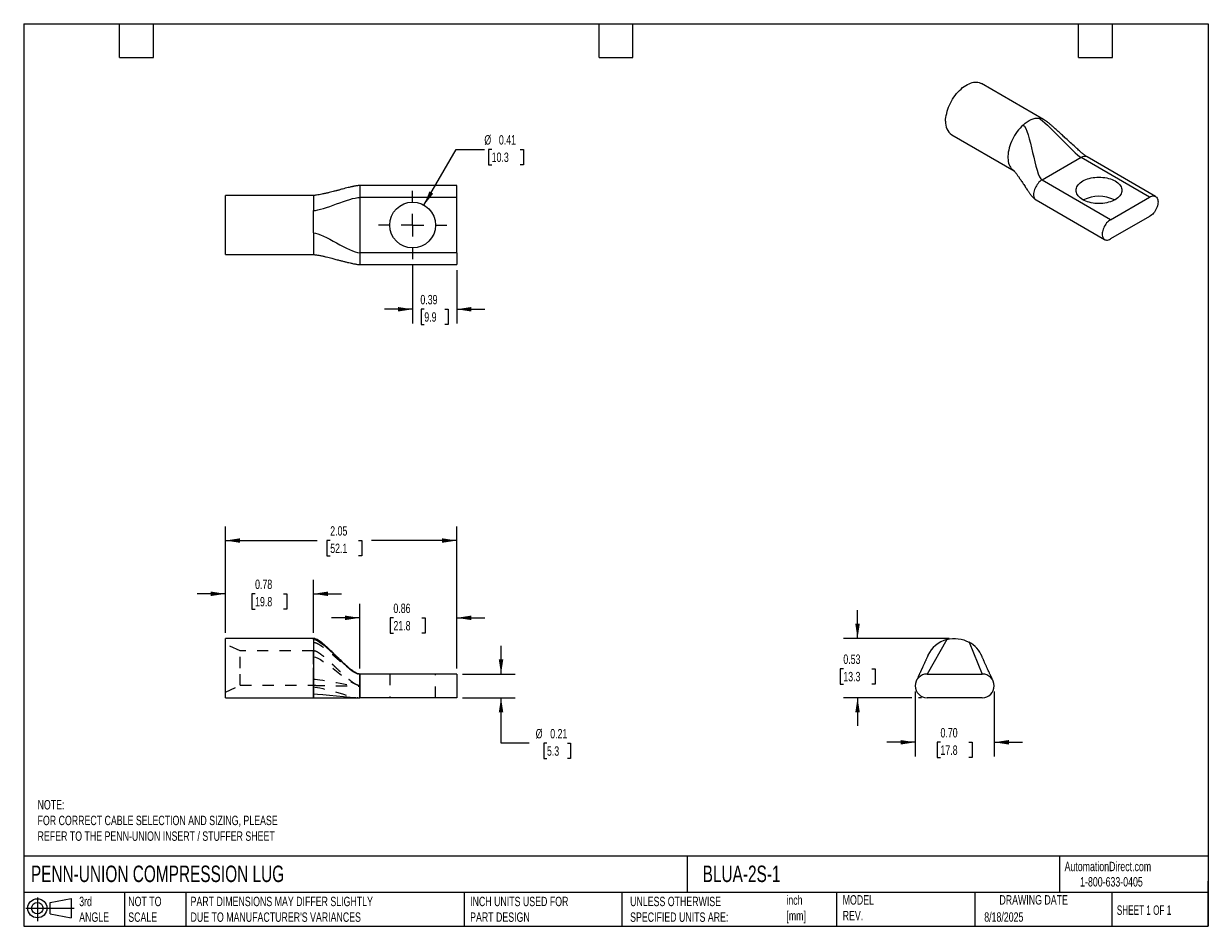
# Model space of a CAD drawing. Header units: inches. Extents: x 0.2 to 10.8, y 0.2 to 8.2.
import ezdxf

# ---------------------------------------------------------------- set-up
doc = ezdxf.new("R2010")
doc.units = ezdxf.units.IN
doc.header["$MEASUREMENT"] = 0
for name, pattern in [('SLD-Center', [0.75, 0.6, -0.05, 0.05, -0.05]), ('SLD-Dashed', [0.075, 0.05, -0.025]), ('SLD-Solid', [0])]:
    doc.linetypes.add(name, pattern=pattern)
for name, color, linetype in [('CENTER', 40, 'SLD-Center'), ('HIDDEN', 102, 'SLD-Dashed'), ('SLD-DEFPOINTS', 7, 'Continuous')]:
    doc.layers.add(name, color=color, linetype=linetype)
doc.layers.add('DIMENSIONS', color=140, linetype='SLD-Solid', lineweight=25)
doc.layers.add('TEXT', color=140, linetype='SLD-Solid', lineweight=25)
doc.styles.add('SLDTEXTSTYLE0', font='TXT', dxfattribs={"width": 0.7})
doc.styles.add('SLDTEXTSTYLE1', font='TXT', dxfattribs={"width": 0.65})
doc.dimstyles.new('SLDDIMSTYLE0', dxfattribs={"dimtxt": 0.084961, "dimasz": 0.13, "dimexe": 0, "dimexo": 0.0625, "dimgap": 0.02124, "dimtad": 0, "dimtih": 1, "dimtoh": 1, "dimrnd": 1e-09, "dimdsep": 46, "dimtxsty": 'SLDTEXTSTYLE0', "dimsah": 1, "dimcen": 0.09, "dimadec": 0, "dimazin": 2, "dimtfac": 1, "dimtmove": 0, "dimatfit": 0, "dimfxl": 0, "dimfrac": 2, "dimtolj": 1, "dimtzin": 12, "dimarcsym": 0})
doc.dimstyles.new('SLDDIMSTYLE1', dxfattribs={"dimtxt": 0.084961, "dimasz": 0.13, "dimexe": 0, "dimexo": 0.0625, "dimgap": 0.02124, "dimtad": 0, "dimtih": 1, "dimtoh": 1, "dimrnd": 1e-09, "dimzin": 12, "dimdsep": 46, "dimtxsty": 'SLDTEXTSTYLE0', "dimsah": 1, "dimcen": 0.09, "dimadec": 0, "dimazin": 3, "dimtfac": 1, "dimtofl": 0, "dimtmove": 0, "dimatfit": 3, "dimfxl": 0, "dimfrac": 2, "dimtolj": 1, "dimtzin": 12, "dimarcsym": 0})
doc.dimstyles.new('SLDDIMSTYLE2', dxfattribs={"dimtxt": 0.084961, "dimasz": 0.13, "dimexe": 0, "dimexo": 0.0625, "dimgap": 0.02124, "dimtad": 0, "dimtih": 1, "dimtoh": 1, "dimrnd": 1e-09, "dimzin": 0, "dimdsep": 46, "dimtxsty": 'SLDTEXTSTYLE0', "dimsah": 1, "dimcen": 0.09, "dimadec": 0, "dimazin": 0, "dimtfac": 1, "dimtmove": 0, "dimatfit": 0, "dimfxl": 0, "dimfrac": 2, "dimtolj": 1, "dimtzin": 12, "dimarcsym": 0})
doc.dimstyles.new('SLDDIMSTYLE3', dxfattribs={"dimtxt": 0.084961, "dimasz": 0.13, "dimexe": 0, "dimexo": 0.0625, "dimgap": 0.02124, "dimtad": 0, "dimtih": 1, "dimtoh": 1, "dimrnd": 1e-09, "dimdsep": 46, "dimtxsty": 'SLDTEXTSTYLE0', "dimsah": 1, "dimcen": 0, "dimadec": 0, "dimazin": 2, "dimtfac": 1, "dimtofl": 0, "dimtmove": 0, "dimatfit": 3, "dimfxl": 0, "dimfrac": 2, "dimtolj": 1, "dimtzin": 12, "dimarcsym": 0})

# ---------------------------------------------------------------- blocks, each defined once
blk = doc.blocks.new('Block11')
at = {"color": 7, "linetype": 'SLD-Solid', "lineweight": 18}
for p, q in [((0, 0.113), (0.428, 0.113)), ((0.102, 0.209), (0.102, 0)), ((0.216, 0.164), (0.401, 0.198)), ((0.216, 0.063), (0.216, 0.164)), ((0.401, 0.198), (0.401, 0.029)), ((0.216, 0.063), (0.401, 0.029))]:
    blk.add_line(p, q, dxfattribs=at)
for radius in [0.0846, 0.0506]:
    blk.add_circle((0.102, 0.113), radius, dxfattribs=at)
blk = doc.blocks.new('Block12')
at = {"layer": 'SLD-DEFPOINTS'}
blk.add_blockref('Block11', (0, 0), dxfattribs=at)
blk = doc.blocks.new('_D')
at = {"layer": 'DIMENSIONS'}
for p, q in [((2.038, 2.851), (2.038, 3.322)), ((2.818, 2.851), (2.818, 3.322)), ((2.038, 3.197), (1.788, 3.197)), ((2.301, 3.197), (2.273, 3.197)), ((2.273, 3.197), (2.273, 3.062)), ((2.554, 3.197), (2.582, 3.197)), ((2.582, 3.197), (2.582, 3.062)), ((2.818, 3.197), (3.068, 3.197)), ((2.273, 3.062), (2.301, 3.062)), ((2.582, 3.062), (2.554, 3.062))]:
    blk.add_line(p, q, dxfattribs=at)
for points in [[(2.038, 3.197), (1.908, 3.217), (1.908, 3.177)], [(2.818, 3.197), (2.948, 3.177), (2.948, 3.217)]]:
    blk.add_solid(points, dxfattribs=at)
at = {"layer": 'DIMENSIONS', "char_height": 0.0833, "attachment_point": 1, "style": 'SLDTEXTSTYLE0'}
for s, insert in [('0.78', (2.301, 3.323)), ('19.8', (2.301, 3.169))]:
    blk.add_mtext(s, dxfattribs=dict(at, insert=insert))
blk = doc.blocks.new('_D_1')
at = {"layer": 'DIMENSIONS'}
for p, q in [((3.228, 2.536), (3.228, 3.109)), ((4.088, 2.536), (4.088, 3.109)), ((3.228, 2.984), (2.978, 2.984)), ((3.527, 2.984), (3.499, 2.984)), ((3.499, 2.984), (3.499, 2.849)), ((3.78, 2.984), (3.808, 2.984)), ((3.808, 2.984), (3.808, 2.849)), ((4.088, 2.984), (4.338, 2.984)), ((3.499, 2.849), (3.527, 2.849)), ((3.808, 2.849), (3.78, 2.849))]:
    blk.add_line(p, q, dxfattribs=at)
for points in [[(3.228, 2.984), (3.098, 3.004), (3.098, 2.964)], [(4.088, 2.984), (4.218, 2.964), (4.218, 3.004)]]:
    blk.add_solid(points, dxfattribs=at)
at = {"layer": 'DIMENSIONS', "char_height": 0.0833, "attachment_point": 1, "style": 'SLDTEXTSTYLE0'}
for s, insert in [('0.86', (3.527, 3.11)), ('21.8', (3.527, 2.956))]:
    blk.add_mtext(s, dxfattribs=dict(at, insert=insert))
blk = doc.blocks.new('_D_2')
at = {"layer": 'DIMENSIONS'}
for p, q in [((4.481, 2.486), (4.481, 2.736)), ((4.138, 2.486), (4.606, 2.486)), ((4.138, 2.276), (4.606, 2.276)), ((4.481, 1.872), (4.481, 2.276)), ((4.731, 1.872), (4.481, 1.872)), ((4.888, 1.872), (4.859, 1.872)), ((4.859, 1.872), (4.859, 1.737)), ((5.07, 1.872), (5.098, 1.872)), ((5.098, 1.872), (5.098, 1.737)), ((4.859, 1.737), (4.888, 1.737)), ((5.098, 1.737), (5.07, 1.737))]:
    blk.add_line(p, q, dxfattribs=at)
for points in [[(4.481, 2.486), (4.501, 2.616), (4.461, 2.616)], [(4.481, 2.276), (4.461, 2.146), (4.501, 2.146)]]:
    blk.add_solid(points, dxfattribs=at)
at = {"layer": 'DIMENSIONS', "char_height": 0.0833, "attachment_point": 1, "style": 'SLDTEXTSTYLE0'}
for s, insert in [('%%c', (4.788, 1.999)), ('0.21', (4.917, 1.999)), ('5.3', (4.888, 1.845))]:
    blk.add_mtext(s, dxfattribs=dict(at, insert=insert))
blk = doc.blocks.new('_D_3')
at = {"layer": 'DIMENSIONS'}
for p, q in [((2.038, 2.851), (2.038, 3.794)), ((4.088, 2.536), (4.088, 3.794)), ((2.038, 3.669), (2.852, 3.669)), ((2.967, 3.669), (2.938, 3.669)), ((2.938, 3.669), (2.938, 3.534)), ((3.219, 3.669), (3.248, 3.669)), ((3.248, 3.669), (3.248, 3.534)), ((4.088, 3.669), (3.334, 3.669)), ((2.938, 3.534), (2.967, 3.534)), ((3.248, 3.534), (3.219, 3.534))]:
    blk.add_line(p, q, dxfattribs=at)
for points in [[(2.038, 3.669), (2.168, 3.649), (2.168, 3.689)], [(4.088, 3.669), (3.958, 3.689), (3.958, 3.649)]]:
    blk.add_solid(points, dxfattribs=at)
at = {"layer": 'DIMENSIONS', "char_height": 0.0833, "attachment_point": 1, "style": 'SLDTEXTSTYLE0'}
for s, insert in [('2.05', (2.967, 3.796)), ('52.1', (2.967, 3.642))]:
    blk.add_mtext(s, dxfattribs=dict(at, insert=insert))
blk = doc.blocks.new('_D_4')
at = {"layer": 'DIMENSIONS'}
for p, q in [((7.641, 2.801), (7.641, 3.051)), ((8.452, 2.801), (7.516, 2.801)), ((7.515, 2.532), (7.487, 2.532)), ((7.487, 2.532), (7.487, 2.397)), ((7.768, 2.532), (7.796, 2.532)), ((7.796, 2.532), (7.796, 2.397)), ((7.487, 2.397), (7.515, 2.397)), ((7.796, 2.397), (7.768, 2.397)), ((8.122, 2.276), (7.516, 2.276)), ((7.641, 2.276), (7.641, 2.026)), ((8.207, 2.276), (8.182, 2.276))]:
    blk.add_line(p, q, dxfattribs=at)
for points in [[(7.641, 2.801), (7.661, 2.931), (7.621, 2.931)], [(7.641, 2.276), (7.621, 2.146), (7.661, 2.146)]]:
    blk.add_solid(points, dxfattribs=at)
at = {"layer": 'DIMENSIONS', "char_height": 0.0833, "attachment_point": 1, "style": 'SLDTEXTSTYLE0'}
for s, insert in [('0.53', (7.515, 2.659)), ('13.3', (7.515, 2.505))]:
    blk.add_mtext(s, dxfattribs=dict(at, insert=insert))
blk = doc.blocks.new('_D_5')
at = {"layer": 'DIMENSIONS'}
for p, q in [((8.152, 2.331), (8.152, 1.756)), ((8.852, 2.331), (8.852, 1.756)), ((8.152, 1.881), (7.902, 1.881)), ((8.376, 1.881), (8.347, 1.881)), ((8.347, 1.881), (8.347, 1.746)), ((8.628, 1.881), (8.657, 1.881)), ((8.657, 1.881), (8.657, 1.746)), ((8.852, 1.881), (9.102, 1.881)), ((8.347, 1.746), (8.376, 1.746)), ((8.657, 1.746), (8.628, 1.746))]:
    blk.add_line(p, q, dxfattribs=at)
for points in [[(8.152, 1.881), (8.022, 1.901), (8.022, 1.861)], [(8.852, 1.881), (8.982, 1.861), (8.982, 1.901)]]:
    blk.add_solid(points, dxfattribs=at)
at = {"layer": 'DIMENSIONS', "char_height": 0.0833, "attachment_point": 1, "style": 'SLDTEXTSTYLE0'}
for s, insert in [('0.70', (8.376, 2.007)), ('17.8', (8.376, 1.853))]:
    blk.add_mtext(s, dxfattribs=dict(at, insert=insert))
blk = doc.blocks.new('_D_6')
at = {"layer": 'DIMENSIONS'}
for p, q in [((3.697, 6.112), (3.697, 5.594)), ((4.088, 6.065), (4.088, 5.594)), ((3.697, 5.719), (3.447, 5.719)), ((3.801, 5.719), (3.773, 5.719)), ((3.773, 5.719), (3.773, 5.584)), ((3.983, 5.719), (4.012, 5.719)), ((4.012, 5.719), (4.012, 5.584)), ((4.088, 5.719), (4.338, 5.719)), ((3.773, 5.584), (3.801, 5.584)), ((4.012, 5.584), (3.983, 5.584))]:
    blk.add_line(p, q, dxfattribs=at)
for points in [[(3.697, 5.719), (3.567, 5.739), (3.567, 5.699)], [(4.088, 5.719), (4.218, 5.699), (4.218, 5.739)]]:
    blk.add_solid(points, dxfattribs=at)
at = {"layer": 'DIMENSIONS', "char_height": 0.0833, "attachment_point": 1, "style": 'SLDTEXTSTYLE0'}
for s, insert in [('0.39', (3.766, 5.846)), ('9.9', (3.801, 5.692))]:
    blk.add_mtext(s, dxfattribs=dict(at, insert=insert))
blk = doc.blocks.new('_D_7')
at = {"layer": 'DIMENSIONS'}
for p, q in [((3.798, 6.641), (4.083, 7.135)), ((4.083, 7.135), (4.333, 7.135)), ((4.398, 7.135), (4.369, 7.135)), ((4.369, 7.135), (4.369, 7)), ((4.65, 7.135), (4.679, 7.135)), ((4.679, 7.135), (4.679, 7)), ((4.369, 7), (4.398, 7)), ((4.679, 7), (4.65, 7))]:
    blk.add_line(p, q, dxfattribs=at)
blk.add_solid([(3.798, 6.641), (3.88, 6.744), (3.846, 6.764)], dxfattribs=at)
at = {"layer": 'DIMENSIONS', "char_height": 0.0833, "attachment_point": 1, "style": 'SLDTEXTSTYLE0'}
for s, insert in [('%%c', (4.333, 7.262)), ('0.41', (4.462, 7.262)), ('10.3', (4.398, 7.108))]:
    blk.add_mtext(s, dxfattribs=dict(at, insert=insert))
blk = doc.blocks.new('SW_CENTERMARKSYMBOL_0')
at = {"layer": 'CENTER', "color": 0}
for p, q in [((0, 0.2), (0, 0.303)), ((-0.2, 0), (-0.303, 0)), ((0, 0), (-0.1, 0)), ((0, 0), (0, 0.1)), ((0, 0), (0, -0.1)), ((0, 0), (0.1, 0)), ((0.2, 0), (0.303, 0)), ((0, -0.2), (0, -0.303))]:
    blk.add_line(p, q, dxfattribs=at)

msp = doc.modelspace()

# ---------------------------------------------------------------- linework, layer by layer
for p, q in [((9.29, 7.402), (8.739, 7.72)), ((8.476, 7.266), (9.028, 6.947)), ((9.622, 7.064), (9.276, 6.864)), ((10.23, 6.713), (9.622, 7.064)), ((10.283, 6.718), (9.675, 7.07)), ((9.884, 6.513), (9.276, 6.864)), ((2.818, 6.728), (2.038, 6.728)), ((2.038, 6.203), (2.038, 6.728)), ((2.818, 6.728), (2.818, 6.594)), ((4.088, 6.815), (3.228, 6.815)), ((3.228, 6.815), (3.228, 6.71)), ((4.088, 6.71), (4.088, 6.815)), ((3.228, 6.71), (3.228, 6.22)), ((4.088, 6.71), (3.228, 6.71)), ((4.088, 6.22), (4.088, 6.71)), ((9.223, 6.688), (9.831, 6.337)), ((9.884, 6.513), (10.23, 6.713)), ((10.23, 6.542), (9.884, 6.342)), ((2.818, 6.395), (2.818, 6.203)), ((2.038, 6.203), (2.818, 6.203)), ((4.088, 6.22), (3.228, 6.22)), ((3.228, 6.22), (3.228, 6.115)), ((4.088, 6.22), (4.088, 6.115)), ((3.228, 6.115), (4.088, 6.115)), ((2.818, 2.801), (2.038, 2.801)), ((2.038, 2.539), (2.038, 2.801)), ((2.818, 2.792), (2.818, 2.31)), ((2.038, 2.276), (2.038, 2.539)), ((3.228, 2.486), (3.228, 2.276)), ((4.088, 2.486), (3.228, 2.486)), ((4.088, 2.486), (4.088, 2.276)), ((8.257, 2.486), (8.747, 2.486)), ((2.818, 2.31), (2.818, 2.276)), ((2.038, 2.276), (2.818, 2.276)), ((4.088, 2.276), (3.228, 2.276)), ((8.747, 2.276), (8.257, 2.276))]:
    msp.add_line(p, q)
at = {"flags": 128}
for points in [[(8.422, 7.386), (8.422, 7.403), (8.424, 7.42), (8.427, 7.437), (8.431, 7.455), (8.435, 7.474), (8.441, 7.492), (8.448, 7.51), (8.456, 7.529), (8.464, 7.547), (8.474, 7.564), (8.484, 7.582), (8.495, 7.598), (8.507, 7.615), (8.519, 7.63), (8.532, 7.645), (8.545, 7.658), (8.558, 7.671), (8.572, 7.683), (8.586, 7.694), (8.6, 7.703), (8.615, 7.711), (8.629, 7.718), (8.643, 7.724), (8.657, 7.728), (8.67, 7.731), (8.683, 7.732), (8.696, 7.732), (8.708, 7.731), (8.72, 7.728), (8.731, 7.724), (8.739, 7.72)], [(9.109, 7.352), (9.095, 7.339), (9.082, 7.325), (9.069, 7.31), (9.056, 7.294), (9.044, 7.277), (9.033, 7.26), (9.023, 7.242), (9.014, 7.224), (9.005, 7.205), (8.997, 7.186), (8.991, 7.168), (8.985, 7.149), (8.981, 7.13), (8.977, 7.112), (8.975, 7.094), (8.974, 7.076), (8.974, 7.06), (8.975, 7.043), (8.977, 7.028), (8.98, 7.014), (8.985, 7), (8.99, 6.988), (8.997, 6.977), (9.004, 6.967), (9.013, 6.958), (9.022, 6.951), (9.027, 6.947)], [(9.276, 6.864), (9.267, 6.859), (9.258, 6.852), (9.249, 6.844), (9.241, 6.835), (9.234, 6.825), (9.226, 6.814), (9.22, 6.803), (9.215, 6.792), (9.21, 6.78), (9.206, 6.769), (9.204, 6.757), (9.202, 6.746), (9.201, 6.736), (9.202, 6.726), (9.204, 6.716), (9.206, 6.708), (9.21, 6.701), (9.215, 6.695), (9.22, 6.69), (9.223, 6.688)], [(9.637, 6.69), (9.625, 6.698), (9.614, 6.706), (9.605, 6.714), (9.597, 6.723), (9.59, 6.733), (9.584, 6.743), (9.581, 6.753), (9.578, 6.763), (9.578, 6.773), (9.578, 6.783), (9.581, 6.793), (9.584, 6.803), (9.59, 6.813), (9.597, 6.822), (9.605, 6.831), (9.614, 6.84), (9.625, 6.848), (9.637, 6.856), (9.65, 6.863), (9.664, 6.869), (9.679, 6.874), (9.695, 6.879), (9.711, 6.883), (9.728, 6.886), (9.745, 6.888), (9.763, 6.89), (9.781, 6.89), (9.798, 6.89), (9.816, 6.888), (9.833, 6.886), (9.85, 6.883), (9.866, 6.879), (9.882, 6.874), (9.897, 6.869), (9.911, 6.863), (9.924, 6.856), (9.936, 6.848), (9.947, 6.84), (9.956, 6.831), (9.965, 6.822), (9.971, 6.813), (9.977, 6.803), (9.98, 6.793), (9.983, 6.783), (9.984, 6.773), (9.983, 6.763), (9.98, 6.753), (9.977, 6.743), (9.971, 6.733), (9.965, 6.723), (9.956, 6.714), (9.947, 6.706), (9.936, 6.698), (9.924, 6.69), (9.911, 6.683), (9.897, 6.677), (9.882, 6.671), (9.866, 6.667), (9.85, 6.663), (9.833, 6.66), (9.816, 6.657), (9.798, 6.656), (9.781, 6.656), (9.763, 6.656), (9.745, 6.657), (9.728, 6.66), (9.711, 6.663), (9.695, 6.667), (9.679, 6.671), (9.664, 6.677), (9.65, 6.683), (9.637, 6.69)], [(10.23, 6.713), (10.239, 6.718), (10.248, 6.721), (10.257, 6.723), (10.265, 6.723), (10.272, 6.722), (10.28, 6.72), (10.286, 6.716), (10.291, 6.712), (10.296, 6.705), (10.3, 6.698), (10.302, 6.69), (10.304, 6.68), (10.305, 6.67), (10.304, 6.66), (10.302, 6.649), (10.3, 6.637), (10.296, 6.626), (10.291, 6.614), (10.286, 6.603), (10.28, 6.592), (10.272, 6.581), (10.265, 6.572), (10.257, 6.563), (10.248, 6.555), (10.239, 6.548), (10.23, 6.542)], [(9.884, 6.513), (9.875, 6.507), (9.866, 6.501), (9.857, 6.492), (9.849, 6.484), (9.842, 6.474), (9.835, 6.463), (9.828, 6.452), (9.823, 6.441), (9.818, 6.429), (9.814, 6.418), (9.812, 6.406), (9.81, 6.395), (9.81, 6.385), (9.81, 6.375), (9.812, 6.365), (9.814, 6.357), (9.818, 6.35), (9.823, 6.344), (9.828, 6.339), (9.835, 6.335), (9.842, 6.333), (9.849, 6.332), (9.857, 6.332), (9.866, 6.334), (9.875, 6.337), (9.884, 6.342)]]:
    msp.add_lwpolyline(points, dxfattribs=at)
msp.add_circle((3.697, 6.465), 0.203)
for centre, radius, start, end in [((8.554, 7.373), 0.133, 174.5938, 234.094), ((9.244, 7.321), 0.0928, 60.3049, 86.3921), ((9.653, 7.02), 0.0537, 66.242, 125.0685), ((9.781, 6.406), 0.314, 63.813, 116.187), ((8.502, 2.539), 0.263, 105.6037, 154.5506), ((8.502, 2.539), 0.263, 22.9631, 60.6037), ((8.257, 2.381), 0.105, 90, 270), ((8.747, 2.381), 0.105, 270, 90)]:
    msp.add_arc(centre, radius, start, end)
for points, knots in [([(9.109, 7.352), (9.133, 7.373), (9.157, 7.39), (9.205, 7.411), (9.229, 7.415), (9.25, 7.414)], [0, 0, 0, 0, 0.5, 0.5, 1, 1, 1, 1]), ([(9.675, 7.07), (9.673, 7.071), (9.668, 7.074), (9.66, 7.08), (9.649, 7.088), (9.639, 7.097), (9.627, 7.107), (9.614, 7.118), (9.6, 7.13), (9.585, 7.144), (9.562, 7.165), (9.529, 7.195), (9.491, 7.229), (9.457, 7.261), (9.428, 7.288), (9.401, 7.312), (9.381, 7.33), (9.367, 7.343), (9.358, 7.35), (9.35, 7.357), (9.342, 7.364), (9.333, 7.371), (9.322, 7.38), (9.308, 7.391), (9.296, 7.398), (9.29, 7.402)], [0, 0, 0, 0, 0.019485, 0.046923, 0.070945, 0.100866, 0.129986, 0.162452, 0.198242, 0.237272, 0.279009, 0.383975, 0.494506, 0.575652, 0.653503, 0.724883, 0.7888, 0.811724, 0.833695, 0.855105, 0.875858, 0.895852, 0.920772, 0.957643, 1, 1, 1, 1]), ([(9.025, 6.948), (9.025, 6.948), (9.025, 6.948), (9.027, 6.947), (9.03, 6.943), (9.035, 6.938), (9.041, 6.93), (9.048, 6.921), (9.056, 6.911), (9.062, 6.901), (9.069, 6.892), (9.075, 6.883), (9.081, 6.874), (9.088, 6.864), (9.097, 6.85), (9.108, 6.833), (9.12, 6.816), (9.13, 6.8), (9.14, 6.785), (9.149, 6.773), (9.156, 6.762), (9.162, 6.753), (9.169, 6.744), (9.176, 6.734), (9.185, 6.722), (9.196, 6.71), (9.209, 6.698), (9.218, 6.691), (9.223, 6.688)], [0, 0, 0, 0, 0.019751, 0.049672, 0.079176, 0.116648, 0.150207, 0.193025, 0.235464, 0.272886, 0.306025, 0.336334, 0.36585, 0.40432, 0.452947, 0.52199, 0.581152, 0.630334, 0.67453, 0.720292, 0.749416, 0.778705, 0.807928, 0.838565, 0.875468, 0.916863, 0.959586, 1, 1, 1, 1]), ([(3.228, 6.815), (3.225, 6.815), (3.219, 6.815), (3.207, 6.814), (3.195, 6.812), (3.183, 6.81), (3.176, 6.809), (3.17, 6.807), (3.164, 6.806), (3.155, 6.804), (3.142, 6.801), (3.123, 6.796), (3.101, 6.791), (3.078, 6.785), (3.06, 6.78), (3.046, 6.776), (3.036, 6.773), (3.026, 6.771), (3.015, 6.768), (3, 6.764), (2.981, 6.759), (2.958, 6.753), (2.931, 6.747), (2.905, 6.741), (2.88, 6.736), (2.858, 6.732), (2.84, 6.729), (2.827, 6.728), (2.821, 6.728), (2.818, 6.728)], [0, 0, 0, 0, 0.020136, 0.040557, 0.078733, 0.105185, 0.121823, 0.134008, 0.14784, 0.163421, 0.199502, 0.243406, 0.3052, 0.364298, 0.415974, 0.445049, 0.470401, 0.492045, 0.519049, 0.557217, 0.60612, 0.664806, 0.731503, 0.803306, 0.857965, 0.910701, 0.958788, 0.980334, 1, 1, 1, 1]), ([(2.818, 6.395), (2.818, 6.428), (2.818, 6.463), (2.818, 6.531), (2.818, 6.564), (2.818, 6.594)], [0, 0, 0, 0, 0.5, 0.5, 1, 1, 1, 1]), ([(2.818, 6.203), (2.822, 6.203), (2.832, 6.203), (2.851, 6.2), (2.875, 6.196), (2.903, 6.19), (2.931, 6.183), (2.956, 6.177), (2.979, 6.171), (2.999, 6.166), (3.018, 6.161), (3.04, 6.155), (3.065, 6.149), (3.093, 6.142), (3.119, 6.135), (3.146, 6.129), (3.168, 6.124), (3.187, 6.12), (3.201, 6.118), (3.214, 6.116), (3.223, 6.116), (3.228, 6.115)], [0, 0, 0, 0, 0.029163, 0.062981, 0.129794, 0.200771, 0.270544, 0.335253, 0.392333, 0.440974, 0.488116, 0.53542, 0.607036, 0.676985, 0.744763, 0.804226, 0.871816, 0.906514, 0.940287, 0.971832, 1, 1, 1, 1]), ([(3.228, 2.486), (3.224, 2.487), (3.216, 2.487), (3.206, 2.491), (3.196, 2.496), (3.187, 2.501), (3.18, 2.505), (3.173, 2.509), (3.167, 2.514), (3.16, 2.519), (3.15, 2.526), (3.134, 2.539), (3.113, 2.558), (3.088, 2.58), (3.066, 2.602), (3.046, 2.621), (3.028, 2.639), (3.008, 2.658), (2.985, 2.68), (2.962, 2.703), (2.937, 2.726), (2.913, 2.747), (2.891, 2.765), (2.87, 2.78), (2.852, 2.791), (2.837, 2.798), (2.826, 2.801), (2.82, 2.801), (2.818, 2.801)], [0, 0, 0, 0, 0.021079, 0.042424, 0.063004, 0.081737, 0.097758, 0.110544, 0.128742, 0.146834, 0.165272, 0.210167, 0.267966, 0.330846, 0.398878, 0.442012, 0.486964, 0.538685, 0.598691, 0.665901, 0.725987, 0.787925, 0.849333, 0.893266, 0.933807, 0.96959, 0.985451, 1, 1, 1, 1]), ([(2.818, 2.792), (2.818, 2.795), (2.818, 2.797), (2.818, 2.8), (2.818, 2.801), (2.818, 2.801)], [0, 0, 0, 0, 0.5, 0.5, 1, 1, 1, 1]), ([(8.432, 2.792), (8.465, 2.801), (8.5, 2.803), (8.568, 2.795), (8.601, 2.784), (8.631, 2.767)], [0, 0, 0, 0, 0.5, 0.5, 1, 1, 1, 1]), ([(8.265, 2.652), (8.265, 2.651), (8.265, 2.65), (8.263, 2.646), (8.26, 2.639), (8.255, 2.63), (8.251, 2.62), (8.247, 2.611), (8.243, 2.602), (8.237, 2.59), (8.232, 2.577), (8.226, 2.564), (8.221, 2.553), (8.216, 2.544), (8.213, 2.535), (8.209, 2.528), (8.206, 2.521), (8.203, 2.515), (8.2, 2.507), (8.196, 2.498), (8.192, 2.491), (8.19, 2.486), (8.188, 2.482), (8.186, 2.477), (8.183, 2.472), (8.179, 2.463), (8.174, 2.451), (8.169, 2.441), (8.165, 2.433), (8.163, 2.428), (8.161, 2.424), (8.161, 2.424), (8.161, 2.424)], [0, 0, 0, 0, 0.020079, 0.042025, 0.086449, 0.131566, 0.173864, 0.210733, 0.24036, 0.291411, 0.348043, 0.397573, 0.440629, 0.476778, 0.509905, 0.535584, 0.560227, 0.585124, 0.614759, 0.649282, 0.68337, 0.700558, 0.715357, 0.729552, 0.752137, 0.783722, 0.83384, 0.891807, 0.921825, 0.951217, 0.978934, 1, 1, 1, 1]), ([(8.843, 2.424), (8.843, 2.424), (8.843, 2.425), (8.841, 2.428), (8.838, 2.435), (8.833, 2.447), (8.827, 2.459), (8.822, 2.471), (8.817, 2.481), (8.812, 2.491), (8.806, 2.503), (8.8, 2.517), (8.794, 2.531), (8.788, 2.543), (8.783, 2.555), (8.778, 2.565), (8.773, 2.577), (8.768, 2.587), (8.764, 2.596), (8.761, 2.602), (8.758, 2.61), (8.754, 2.618), (8.75, 2.627), (8.747, 2.635), (8.744, 2.64), (8.744, 2.642), (8.744, 2.642), (8.744, 2.641)], [0, 0, 0, 0, 0.016672, 0.0363029, 0.0885205, 0.1440898, 0.1983577, 0.2477653, 0.2902905, 0.3299843, 0.3678813, 0.4314545, 0.4862512, 0.5352893, 0.5759755, 0.6168526, 0.6635623, 0.7145444, 0.7411523, 0.7682913, 0.7981826, 0.8359312, 0.8798076, 0.9268807, 0.9733179, 0.9950865, 1, 1, 1, 1]), ([(2.818, 2.276), (2.823, 2.276), (2.835, 2.276), (2.856, 2.276), (2.88, 2.276), (2.908, 2.276), (2.943, 2.276), (2.985, 2.276), (3.033, 2.276), (3.073, 2.276), (3.104, 2.276), (3.127, 2.276), (3.146, 2.276), (3.161, 2.276), (3.172, 2.276), (3.182, 2.276), (3.192, 2.276), (3.202, 2.276), (3.21, 2.276), (3.217, 2.276), (3.223, 2.276), (3.226, 2.276), (3.228, 2.276)], [0, 0, 0, 0, 0.030183, 0.069271, 0.116382, 0.170661, 0.231244, 0.318429, 0.41017, 0.499632, 0.547115, 0.59131, 0.632231, 0.661283, 0.689702, 0.718364, 0.747823, 0.796948, 0.848011, 0.899805, 0.950922, 1, 1, 1, 1])]:
    msp.add_open_spline(points, degree=3, knots=knots)
for points in [[(9.109, 7.352), (9.173, 7.315), (9.212, 6.901), (9.276, 6.864)], [(9.25, 7.414), (9.31, 7.379), (9.562, 7.099), (9.622, 7.064)], [(2.818, 6.594), (2.903, 6.594), (3.143, 6.71), (3.228, 6.71)], [(2.818, 6.395), (2.908, 6.395), (3.138, 6.22), (3.228, 6.22)], [(2.818, 2.792), (2.908, 2.792), (3.138, 2.486), (3.228, 2.486)], [(8.432, 2.792), (8.432, 2.792), (8.257, 2.486), (8.257, 2.486)], [(8.631, 2.767), (8.631, 2.767), (8.747, 2.486), (8.747, 2.486)], [(2.818, 2.31), (2.889, 2.31), (3.156, 2.276), (3.228, 2.276)]]:
    msp.add_open_spline(points, degree=3)
at = {"layer": 'HIDDEN'}
for p, q in [((2.168, 2.692), (2.038, 2.752)), ((2.818, 2.372), (2.818, 2.767)), ((2.168, 2.539), (2.168, 2.692)), ((2.818, 2.692), (2.168, 2.692)), ((2.818, 2.44), (2.818, 2.637)), ((2.818, 2.637), (2.818, 2.44)), ((2.168, 2.386), (2.168, 2.539)), ((2.818, 2.44), (2.818, 2.386)), ((3.228, 2.385), (3.228, 2.486)), ((3.494, 2.486), (3.494, 2.276)), ((3.9, 2.276), (3.9, 2.486)), ((2.038, 2.325), (2.168, 2.386)), ((2.168, 2.386), (2.818, 2.386)), ((2.818, 2.276), (2.818, 2.372)), ((3.228, 2.384), (3.228, 2.379)), ((3.228, 2.276), (3.228, 2.377))]:
    msp.add_line(p, q, dxfattribs=at)
for points, knots in [([(2.818, 2.801), (2.818, 2.801), (2.818, 2.798), (2.818, 2.787), (2.818, 2.778), (2.818, 2.767)], [0, 0, 0, 0, 0.5, 0.5, 1, 1, 1, 1]), ([(2.818, 2.767), (2.822, 2.767), (2.831, 2.766), (2.844, 2.761), (2.859, 2.754), (2.876, 2.744), (2.894, 2.732), (2.914, 2.718), (2.94, 2.697), (2.973, 2.67), (3.012, 2.636), (3.048, 2.605), (3.081, 2.577), (3.109, 2.553), (3.136, 2.532), (3.16, 2.515), (3.181, 2.502), (3.198, 2.494), (3.209, 2.489), (3.215, 2.488), (3.216, 2.488)], [0, 0, 0, 0, 0.024159, 0.053008, 0.086837, 0.125485, 0.170723, 0.220256, 0.273439, 0.375302, 0.482503, 0.590841, 0.670303, 0.746269, 0.817014, 0.880896, 0.925306, 0.963984, 0.996621, 1, 1, 1, 1]), ([(2.818, 2.637), (2.818, 2.646), (2.818, 2.661), (2.818, 2.684), (2.818, 2.697), (2.818, 2.684), (2.818, 2.661), (2.818, 2.646), (2.818, 2.637)], [0, 0, 0, 0, 0.125, 0.25, 0.5, 0.75, 0.875, 1, 1, 1, 1]), ([(3.217, 2.385), (3.214, 2.386), (3.204, 2.389), (3.188, 2.397), (3.169, 2.409), (3.152, 2.422), (3.137, 2.434), (3.124, 2.445), (3.111, 2.456), (3.096, 2.469), (3.077, 2.487), (3.053, 2.509), (3.024, 2.536), (2.992, 2.567), (2.961, 2.596), (2.933, 2.621), (2.908, 2.642), (2.886, 2.659), (2.866, 2.673), (2.849, 2.683), (2.833, 2.69), (2.823, 2.691), (2.818, 2.692)], [0, 0, 0, 0, 0.018458, 0.061646, 0.106596, 0.149986, 0.189195, 0.217405, 0.250487, 0.289669, 0.335203, 0.403942, 0.483111, 0.571342, 0.666001, 0.730672, 0.794673, 0.855935, 0.898661, 0.937446, 0.971352, 1, 1, 1, 1]), ([(2.818, 2.386), (2.824, 2.386), (2.837, 2.386), (2.859, 2.385), (2.885, 2.385), (2.911, 2.384), (2.939, 2.384), (2.966, 2.383), (2.995, 2.383), (3.025, 2.382), (3.055, 2.382), (3.081, 2.381), (3.104, 2.381), (3.123, 2.38), (3.14, 2.38), (3.156, 2.38), (3.174, 2.379), (3.192, 2.379), (3.21, 2.379), (3.222, 2.379), (3.228, 2.379)], [0, 0, 0, 0, 0.044465, 0.09967, 0.16181, 0.227749, 0.294949, 0.361404, 0.425564, 0.507988, 0.581976, 0.646505, 0.701258, 0.747242, 0.784287, 0.823393, 0.867417, 0.913978, 0.95971, 1, 1, 1, 1])]:
    msp.add_open_spline(points, degree=3, knots=knots, dxfattribs=at)
for points in [[(2.818, 2.637), (2.901, 2.637), (3.145, 2.384), (3.228, 2.384)], [(2.818, 2.44), (2.89, 2.44), (3.155, 2.379), (3.228, 2.379)], [(2.818, 2.372), (2.888, 2.372), (3.157, 2.276), (3.228, 2.276)]]:
    msp.add_open_spline(points, degree=3, dxfattribs=at)
at = {"layer": 'TEXT'}
for p, q in [((0.25, 8.25), (10.75, 8.25)), ((0.25, 8.25), (0.25, 0.25)), ((1.1, 7.95), (1.1, 8.25)), ((1.4, 7.95), (1.4, 8.25)), ((5.35, 7.95), (5.35, 8.25)), ((5.65, 7.95), (5.65, 8.25)), ((9.6, 7.95), (9.6, 8.25)), ((9.9, 7.95), (9.9, 8.25)), ((10.75, 8.25), (10.75, 0.25)), ((1.1, 7.95), (1.4, 7.95)), ((5.35, 7.95), (5.65, 7.95)), ((9.6, 7.95), (9.9, 7.95)), ((10.75, 0.871), (0.25, 0.871)), ((6.132, 0.871), (6.132, 0.55)), ((9.432, 0.871), (9.432, 0.55)), ((10.75, 0.25), (10.75, 0.65)), ((10.75, 0.55), (0.25, 0.55)), ((1.143, 0.55), (1.143, 0.25)), ((1.687, 0.55), (1.687, 0.25)), ((4.153, 0.55), (4.153, 0.25)), ((5.551, 0.55), (5.551, 0.25)), ((7.453, 0.55), (7.453, 0.25)), ((8.68, 0.55), (8.68, 0.25)), ((9.896, 0.55), (9.896, 0.25)), ((0.25, 0.25), (10.75, 0.25))]:
    msp.add_line(p, q, dxfattribs=at)

# ---------------------------------------------------------------- block references
at = {"layer": 'CENTER'}
msp.add_blockref('SW_CENTERMARKSYMBOL_0', (3.697, 6.465), dxfattribs=at)
at = {"layer": 'SLD-DEFPOINTS'}
msp.add_blockref('Block12', (0.269, 0.297), dxfattribs=at)

# ---------------------------------------------------------------- texts
at = {"layer": 'TEXT'}
for s, insert, char_height, attachment_point, style in [('NOTE:^JFOR CORRECT CABLE SELECTION AND SIZING, PLEASE ^JREFER TO THE PENN-UNION INSERT / STUFFER SHEET', (0.373, 1.369), 0.083333, 1, 'SLDTEXTSTYLE0'), ('PENN-UNION COMPRESSION LUG', (0.314, 0.788), 0.14583, 1, 'SLDTEXTSTYLE0'), ('BLUA-2S-1', (6.268, 0.788), 0.1458, 1, 'SLDTEXTSTYLE0'), ('AutomationDirect.com', (9.476, 0.822), 0.08333, 1, 'SLDTEXTSTYLE0'), ('1-800-633-0405', (9.614, 0.686), 0.08333, 1, 'SLDTEXTSTYLE0'), ('inch^J[mm]', (7.01, 0.524), 0.0833, 1, 'SLDTEXTSTYLE0'), ('MODEL ^JREV.', (7.509, 0.526), 0.08333, 1, 'SLDTEXTSTYLE0'), ('DRAWING DATE', (9.202, 0.526), 0.08333, 2, 'SLDTEXTSTYLE0'), ('3rd^JANGLE', (0.742, 0.512), 0.0833, 1, 'SLDTEXTSTYLE0'), ('NOT TO^JSCALE', (1.177, 0.512), 0.08333, 1, 'SLDTEXTSTYLE0'), ("PART DIMENSIONS MAY DIFFER SLIGHTLY ^JDUE TO MANUFACTURER'S VARIANCES", (1.729, 0.512), 0.08333, 1, 'SLDTEXTSTYLE0'), ('INCH UNITS USED FOR ^JPART DESIGN', (4.207, 0.512), 0.08333, 1, 'SLDTEXTSTYLE0'), ('UNLESS OTHERWISE ^JSPECIFIED UNITS ARE:', (5.625, 0.512), 0.08333, 1, 'SLDTEXTSTYLE0'), ('SHEET 1 OF 1', (9.939, 0.435), 0.08333, 1, 'SLDTEXTSTYLE1'), ('8/18/2025', (8.764, 0.374), 0.0833, 1, 'SLDTEXTSTYLE0')]:
    msp.add_mtext(s, dxfattribs=dict(at, insert=insert, char_height=char_height, attachment_point=attachment_point, style=style))

# ---------------------------------------------------------------- dimensions: what is measured, and where the dimension line sits
at = {"layer": 'DIMENSIONS'}
dim = msp.add_diameter_dim_2p(p1=(3.595, 6.29), p2=(3.798, 6.641), dimstyle='SLDDIMSTYLE3', dxfattribs=at)
dim.commit()
dim.dimension.update_dxf_attribs({"geometry": '_D_7', "text_midpoint": (4.524, 7.135), "dimtype": 163})
for base, p1, p2, dimstyle, picture, middle in [((4.088, 5.719), (3.697, 6.162), (4.088, 6.115), 'SLDDIMSTYLE0', '_D_6', (3.892, 5.719)), ((2.038, 3.669), (4.088, 2.486), (2.038, 2.801), 'SLDDIMSTYLE1', '_D_3', (3.093, 3.669)), ((2.038, 3.197), (2.818, 2.801), (2.038, 2.801), 'SLDDIMSTYLE0', '_D', (2.428, 3.197)), ((3.228, 2.984), (4.088, 2.486), (3.228, 2.486), 'SLDDIMSTYLE0', '_D_1', (3.653, 2.984))]:
    dim = msp.add_linear_dim(base=base, p1=p1, p2=p2, dimstyle=dimstyle, dxfattribs=at)
    dim.commit()
    dim.dimension.update_dxf_attribs({"geometry": picture, "text_midpoint": middle, "dimtype": 160})
for base, p1, p2, angle, dimstyle, picture, middle in [((7.641344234, 2.801220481), (8.25710823, 2.276220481), (8.50210823, 2.801220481), 90, 'SLDDIMSTYLE0', '_D_4', (7.641344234, 2.532407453)), ((8.852, 1.881), (8.152, 2.381), (8.852, 2.381), 0, 'SLDDIMSTYLE2', '_D_5', (8.502, 1.881))]:
    dim = msp.add_linear_dim(base=base, p1=p1, p2=p2, angle=angle, dimstyle=dimstyle, dxfattribs=at)
    dim.commit()
    dim.dimension.update_dxf_attribs({"geometry": picture, "text_midpoint": middle, "dimtype": 160})
dim = msp.add_linear_dim(base=(4.481, 2.276), p1=(4.088, 2.486), p2=(4.088, 2.276), angle=90, text='%%c<>', dimstyle='SLDDIMSTYLE0', dxfattribs=at)
dim.commit()
dim.dimension.update_dxf_attribs({"geometry": '_D_2', "text_midpoint": (4.481, 1.872), "dimtype": 160})

doc.saveas('drawing.dxf')
